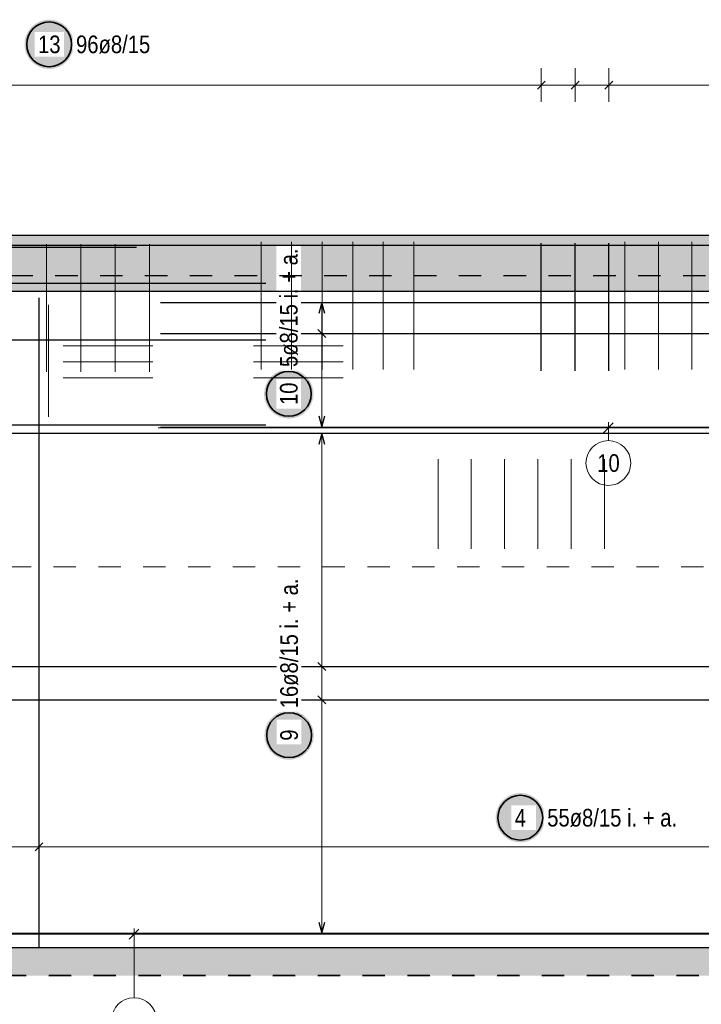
# Model space of a CAD drawing. Header units: millimetres. Extents: x -4.8 to 37.2, y -12 to 28.3.
# Tile 65 of 82: x 18.7 to 21.8, y 15.2 to 19.6. Entities that reach past the tile are written whole.
import ezdxf

# ---------------------------------------------------------------- set-up
doc = ezdxf.new("R2010")
doc.units = ezdxf.units.MM
doc.linetypes.add('HIDDEN', pattern=[0.375, 0.25, -0.125])
doc.layers.add('nplo Bewehrung', color=7, linetype='Continuous', lineweight=20)
doc.styles.add('Arial Narrow', font='ARIALN.TTF')

msp = doc.modelspace()

# ---------------------------------------------------------------- hatches: boundary and pattern name
at = {"lineweight": 25, "true_color": 0xffffff}
for points in [[(18.968512, 19.482016), (18.968445, 19.485855), (18.968244, 19.489689), (18.967909, 19.493514), (18.967441, 19.497325), (18.966841, 19.501117), (18.966108, 19.504886), (18.965244, 19.508627), (18.964251, 19.512336), (18.963128, 19.516008), (18.961878, 19.519638), (18.960502, 19.523223), (18.959002, 19.526757), (18.957379, 19.530237), (18.955636, 19.533658), (18.953775, 19.537016), (18.951797, 19.540307), (18.949706, 19.543527), (18.947504, 19.546672), (18.945193, 19.549739), (18.942777, 19.552722), (18.940258, 19.55562), (18.937639, 19.558428), (18.934924, 19.561143), (18.932116, 19.563762), (18.929219, 19.566281), (18.926235, 19.568697), (18.923168, 19.571008), (18.920023, 19.57321), (18.916803, 19.575301), (18.913512, 19.577279), (18.910154, 19.57914), (18.906733, 19.580883), (18.903253, 19.582506), (18.899719, 19.584006), (18.896134, 19.585382), (18.892504, 19.586632), (18.888832, 19.587755), (18.885123, 19.588748), (18.881382, 19.589612), (18.877613, 19.590345), (18.873821, 19.590945), (18.87001, 19.591413), (18.866185, 19.591748), (18.862351, 19.591949), (18.858512, 19.592016), (18.854673, 19.591949), (18.850839, 19.591748), (18.847014, 19.591413), (18.843203, 19.590945), (18.839411, 19.590345), (18.835642, 19.589612), (18.831901, 19.588748), (18.828192, 19.587755), (18.82452, 19.586632), (18.82089, 19.585382), (18.817305, 19.584006), (18.813771, 19.582506), (18.810291, 19.580883), (18.80687, 19.57914), (18.803512, 19.577279), (18.800221, 19.575301), (18.797001, 19.57321), (18.793856, 19.571008), (18.790789, 19.568697), (18.787805, 19.566281), (18.784908, 19.563762), (18.782099, 19.561143), (18.779385, 19.558428), (18.776766, 19.55562), (18.774247, 19.552722), (18.771831, 19.549739), (18.76952, 19.546672), (18.767318, 19.543527), (18.765227, 19.540307), (18.763249, 19.537016), (18.761388, 19.533658), (18.759645, 19.530237), (18.758022, 19.526757), (18.756522, 19.523223), (18.755146, 19.519638), (18.753896, 19.516008), (18.752773, 19.512336), (18.751779, 19.508627), (18.750916, 19.504886), (18.750183, 19.501117), (18.749582, 19.497325), (18.749115, 19.493514), (18.74878, 19.489689), (18.748579, 19.485855), (18.748512, 19.482016), (18.748579, 19.478177), (18.74878, 19.474343), (18.749115, 19.470518), (18.749582, 19.466707), (18.750183, 19.462914), (18.750916, 19.459145), (18.751779, 19.455404), (18.752773, 19.451696), (18.753896, 19.448024), (18.755146, 19.444394), (18.756522, 19.440809), (18.758022, 19.437275), (18.759645, 19.433795), (18.761388, 19.430374), (18.763249, 19.427016), (18.765227, 19.423725), (18.767318, 19.420505), (18.76952, 19.417359), (18.771831, 19.414293), (18.774247, 19.411309), (18.776766, 19.408411), (18.779385, 19.405603), (18.782099, 19.402888), (18.784908, 19.40027), (18.787805, 19.397751), (18.790789, 19.395335), (18.793856, 19.393024), (18.797001, 19.390822), (18.800221, 19.38873), (18.803512, 19.386753), (18.80687, 19.384892), (18.810291, 19.383148), (18.813771, 19.381526), (18.817305, 19.380026), (18.82089, 19.37865), (18.82452, 19.3774), (18.828192, 19.376277), (18.831901, 19.375283), (18.835642, 19.37442), (18.839411, 19.373687), (18.843203, 19.373086), (18.847014, 19.372618), (18.850839, 19.372284), (18.854673, 19.372083), (18.858512, 19.372016), (18.862351, 19.372083), (18.866185, 19.372284), (18.87001, 19.372618), (18.873821, 19.373086), (18.877613, 19.373687), (18.881382, 19.37442), (18.885123, 19.375283), (18.888832, 19.376277), (18.892504, 19.3774), (18.896134, 19.37865), (18.899719, 19.380026), (18.903253, 19.381526), (18.906733, 19.383148), (18.910154, 19.384892), (18.913512, 19.386753), (18.916803, 19.38873), (18.920023, 19.390822), (18.923168, 19.393024), (18.926235, 19.395335), (18.929219, 19.397751), (18.932116, 19.40027), (18.934924, 19.402888), (18.937639, 19.405603), (18.940258, 19.408411), (18.942777, 19.411309), (18.945193, 19.414293), (18.947504, 19.417359), (18.949706, 19.420505), (18.951797, 19.423725), (18.953775, 19.427016), (18.955636, 19.430374), (18.957379, 19.433795), (18.959002, 19.437275), (18.960502, 19.440809), (18.961878, 19.444394), (18.963128, 19.448024), (18.964251, 19.451696), (18.965244, 19.455404), (18.966108, 19.459145), (18.966841, 19.462914), (18.967441, 19.466707), (18.967909, 19.470518), (18.968244, 19.474343)], [(20.037411, 17.92148), (20.037344, 17.925319), (20.037143, 17.929153), (20.036809, 17.932978), (20.036341, 17.936789), (20.03574, 17.940581), (20.035007, 17.94435), (20.034144, 17.948091), (20.03315, 17.9518), (20.032027, 17.955472), (20.030777, 17.959102), (20.029401, 17.962687), (20.027901, 17.966221), (20.026278, 17.969701), (20.024535, 17.973122), (20.022674, 17.97648), (20.020696, 17.979771), (20.018605, 17.982991), (20.016403, 17.986136), (20.014092, 17.989203), (20.011676, 17.992187), (20.009157, 17.995084), (20.006538, 17.997892), (20.003824, 18.000607), (20.001015, 18.003226), (19.998118, 18.005745), (19.995134, 18.008161), (19.992067, 18.010472), (19.988922, 18.012674), (19.985702, 18.014765), (19.982411, 18.016743), (19.979053, 18.018604), (19.975632, 18.020347), (19.972152, 18.02197), (19.968618, 18.02347), (19.965033, 18.024846), (19.961403, 18.026096), (19.957731, 18.027219), (19.954023, 18.028212), (19.950281, 18.029076), (19.946512, 18.029809), (19.94272, 18.030409), (19.938909, 18.030877), (19.935084, 18.031212), (19.93125, 18.031413), (19.927411, 18.03148), (19.923572, 18.031413), (19.919738, 18.031212), (19.915913, 18.030877), (19.912102, 18.030409), (19.90831, 18.029809), (19.904541, 18.029076), (19.9008, 18.028212), (19.897091, 18.027219), (19.893419, 18.026096), (19.889789, 18.024846), (19.886204, 18.02347), (19.88267, 18.02197), (19.87919, 18.020347), (19.875769, 18.018604), (19.872411, 18.016743), (19.86912, 18.014765), (19.8659, 18.012674), (19.862755, 18.010472), (19.859688, 18.008161), (19.856704, 18.005745), (19.853807, 18.003226), (19.850999, 18.000607), (19.848284, 17.997892), (19.845665, 17.995084), (19.843146, 17.992187), (19.84073, 17.989203), (19.838419, 17.986136), (19.836217, 17.982991), (19.834126, 17.979771), (19.832148, 17.97648), (19.830287, 17.973122), (19.828544, 17.969701), (19.826921, 17.966221), (19.825421, 17.962687), (19.824045, 17.959102), (19.822795, 17.955472), (19.821672, 17.9518), (19.820679, 17.948091), (19.819815, 17.94435), (19.819082, 17.940581), (19.818482, 17.936789), (19.818014, 17.932978), (19.817679, 17.929153), (19.817478, 17.925319), (19.817411, 17.92148), (19.817478, 17.917641), (19.817679, 17.913807), (19.818014, 17.909982), (19.818482, 17.906171), (19.819082, 17.902379), (19.819815, 17.89861), (19.820679, 17.894868), (19.821672, 17.89116), (19.822795, 17.887488), (19.824045, 17.883858), (19.825421, 17.880273), (19.826921, 17.876739), (19.828544, 17.873259), (19.830287, 17.869838), (19.832148, 17.86648), (19.834126, 17.863189), (19.836217, 17.859969), (19.838419, 17.856824), (19.84073, 17.853757), (19.843146, 17.850773), (19.845665, 17.847876), (19.848284, 17.845067), (19.850999, 17.842353), (19.853807, 17.839734), (19.856704, 17.837215), (19.859688, 17.834799), (19.862755, 17.832488), (19.8659, 17.830286), (19.86912, 17.828195), (19.872411, 17.826217), (19.875769, 17.824356), (19.87919, 17.822613), (19.88267, 17.82099), (19.886204, 17.81949), (19.889789, 17.818114), (19.893419, 17.816864), (19.897091, 17.815741), (19.9008, 17.814747), (19.904541, 17.813884), (19.90831, 17.813151), (19.912102, 17.81255), (19.915913, 17.812082), (19.919738, 17.811748), (19.923572, 17.811547), (19.927411, 17.81148), (19.93125, 17.811547), (19.935084, 17.811748), (19.938909, 17.812082), (19.94272, 17.81255), (19.946512, 17.813151), (19.950281, 17.813884), (19.954023, 17.814747), (19.957731, 17.815741), (19.961403, 17.816864), (19.965033, 17.818114), (19.968618, 17.81949), (19.972152, 17.82099), (19.975632, 17.822613), (19.979053, 17.824356), (19.982411, 17.826217), (19.985702, 17.828195), (19.988922, 17.830286), (19.992067, 17.832488), (19.995134, 17.834799), (19.998118, 17.837215), (20.001015, 17.839734), (20.003824, 17.842353), (20.006538, 17.845067), (20.009157, 17.847876), (20.011676, 17.850773), (20.014092, 17.853757), (20.016403, 17.856824), (20.018605, 17.859969), (20.020696, 17.863189), (20.022674, 17.86648), (20.024535, 17.869838), (20.026278, 17.873259), (20.027901, 17.876739), (20.029401, 17.880273), (20.030777, 17.883858), (20.032027, 17.887488), (20.03315, 17.89116), (20.034144, 17.894868), (20.035007, 17.89861), (20.03574, 17.902379), (20.036341, 17.906171), (20.036809, 17.909982), (20.037143, 17.913807)], [(20.038902, 16.398102), (20.038835, 16.401941), (20.038634, 16.405776), (20.038299, 16.4096), (20.037831, 16.413411), (20.037231, 16.417204), (20.036498, 16.420973), (20.035634, 16.424714), (20.034641, 16.428422), (20.033518, 16.432094), (20.032268, 16.435725), (20.030892, 16.439309), (20.029392, 16.442843), (20.027769, 16.446323), (20.026026, 16.449744), (20.024165, 16.453102), (20.022187, 16.456393), (20.020096, 16.459614), (20.017894, 16.462759), (20.015583, 16.465825), (20.013167, 16.468809), (20.010648, 16.471707), (20.008029, 16.474515), (20.005314, 16.47723), (20.002506, 16.479848), (19.999609, 16.482367), (19.996625, 16.484784), (19.993558, 16.487094), (19.990413, 16.489296), (19.987193, 16.491388), (19.983902, 16.493365), (19.980544, 16.495227), (19.977123, 16.49697), (19.973643, 16.498592), (19.970109, 16.500093), (19.966524, 16.501469), (19.962894, 16.502719), (19.959222, 16.503841), (19.955513, 16.504835), (19.951772, 16.505699), (19.948003, 16.506431), (19.944211, 16.507032), (19.9404, 16.5075), (19.936575, 16.507834), (19.932741, 16.508035), (19.928902, 16.508102), (19.925063, 16.508035), (19.921229, 16.507834), (19.917404, 16.5075), (19.913593, 16.507032), (19.909801, 16.506431), (19.906032, 16.505699), (19.902291, 16.504835), (19.898582, 16.503841), (19.89491, 16.502719), (19.89128, 16.501469), (19.887695, 16.500093), (19.884161, 16.498592), (19.880681, 16.49697), (19.87726, 16.495227), (19.873902, 16.493365), (19.870611, 16.491388), (19.867391, 16.489296), (19.864246, 16.487094), (19.861179, 16.484784), (19.858195, 16.482367), (19.855298, 16.479848), (19.85249, 16.47723), (19.849775, 16.474515), (19.847156, 16.471707), (19.844637, 16.468809), (19.842221, 16.465825), (19.83991, 16.462759), (19.837708, 16.459614), (19.835617, 16.456393), (19.833639, 16.453102), (19.831778, 16.449744), (19.830035, 16.446323), (19.828412, 16.442843), (19.826912, 16.439309), (19.825536, 16.435725), (19.824286, 16.432094), (19.823163, 16.428422), (19.822169, 16.424714), (19.821306, 16.420973), (19.820573, 16.417204), (19.819972, 16.413411), (19.819505, 16.4096), (19.81917, 16.405776), (19.818969, 16.401941), (19.818902, 16.398102), (19.818969, 16.394263), (19.81917, 16.390429), (19.819505, 16.386604), (19.819972, 16.382793), (19.820573, 16.379001), (19.821306, 16.375232), (19.822169, 16.371491), (19.823163, 16.367782), (19.824286, 16.36411), (19.825536, 16.36048), (19.826912, 16.356896), (19.828412, 16.353361), (19.830035, 16.349882), (19.831778, 16.34646), (19.833639, 16.343102), (19.835617, 16.339811), (19.837708, 16.336591), (19.83991, 16.333446), (19.842221, 16.33038), (19.844637, 16.327396), (19.847156, 16.324498), (19.849775, 16.32169), (19.85249, 16.318975), (19.855298, 16.316356), (19.858195, 16.313837), (19.861179, 16.311421), (19.864246, 16.30911), (19.867391, 16.306908), (19.870611, 16.304817), (19.873902, 16.30284), (19.87726, 16.300978), (19.880681, 16.299235), (19.884161, 16.297612), (19.887695, 16.296112), (19.89128, 16.294736), (19.89491, 16.293486), (19.898582, 16.292364), (19.902291, 16.29137), (19.906032, 16.290506), (19.909801, 16.289774), (19.913593, 16.289173), (19.917404, 16.288705), (19.921229, 16.28837), (19.925063, 16.288169), (19.928902, 16.288102), (19.932741, 16.288169), (19.936575, 16.28837), (19.9404, 16.288705), (19.944211, 16.289173), (19.948003, 16.289774), (19.951772, 16.290506), (19.955513, 16.29137), (19.959222, 16.292364), (19.962894, 16.293486), (19.966524, 16.294736), (19.970109, 16.296112), (19.973643, 16.297612), (19.977123, 16.299235), (19.980544, 16.300978), (19.983902, 16.30284), (19.987193, 16.304817), (19.990413, 16.306908), (19.993558, 16.30911), (19.996625, 16.311421), (19.999609, 16.313837), (20.002506, 16.316356), (20.005314, 16.318975), (20.008029, 16.32169), (20.010648, 16.324498), (20.013167, 16.327396), (20.015583, 16.33038), (20.017894, 16.333446), (20.020096, 16.336591), (20.022187, 16.339811), (20.024165, 16.343102), (20.026026, 16.34646), (20.027769, 16.349882), (20.029392, 16.353361), (20.030892, 16.356896), (20.032268, 16.36048), (20.033518, 16.36411), (20.034641, 16.367782), (20.035634, 16.371491), (20.036498, 16.375232), (20.037231, 16.379001), (20.037831, 16.382793), (20.038299, 16.386604), (20.038634, 16.390429)], [(21.0703, 16.029687), (21.070233, 16.033526), (21.070032, 16.03736), (21.069698, 16.041185), (21.06923, 16.044996), (21.068629, 16.048788), (21.067896, 16.052557), (21.067033, 16.056298), (21.066039, 16.060007), (21.064916, 16.063679), (21.063666, 16.067309), (21.06229, 16.070894), (21.06079, 16.074428), (21.059167, 16.077908), (21.057424, 16.081329), (21.055563, 16.084687), (21.053585, 16.087978), (21.051494, 16.091198), (21.049292, 16.094343), (21.046981, 16.09741), (21.044565, 16.100394), (21.042046, 16.103291), (21.039427, 16.106099), (21.036713, 16.108814), (21.033904, 16.111433), (21.031007, 16.113952), (21.028023, 16.116368), (21.024956, 16.118679), (21.021811, 16.120881), (21.018591, 16.122972), (21.0153, 16.12495), (21.011942, 16.126811), (21.008521, 16.128554), (21.005041, 16.130177), (21.001507, 16.131677), (20.997922, 16.133053), (20.994292, 16.134303), (20.99062, 16.135426), (20.986912, 16.136419), (20.98317, 16.137283), (20.979401, 16.138016), (20.975609, 16.138616), (20.971798, 16.139084), (20.967973, 16.139419), (20.964139, 16.13962), (20.9603, 16.139687), (20.956461, 16.13962), (20.952627, 16.139419), (20.948802, 16.139084), (20.944991, 16.138616), (20.941199, 16.138016), (20.93743, 16.137283), (20.933689, 16.136419), (20.92998, 16.135426), (20.926308, 16.134303), (20.922678, 16.133053), (20.919093, 16.131677), (20.915559, 16.130177), (20.912079, 16.128554), (20.908658, 16.126811), (20.9053, 16.12495), (20.902009, 16.122972), (20.898789, 16.120881), (20.895644, 16.118679), (20.892577, 16.116368), (20.889593, 16.113952), (20.886696, 16.111433), (20.883888, 16.108814), (20.881173, 16.106099), (20.878554, 16.103291), (20.876035, 16.100394), (20.873619, 16.09741), (20.871308, 16.094343), (20.869106, 16.091198), (20.867015, 16.087978), (20.865037, 16.084687), (20.863176, 16.081329), (20.861433, 16.077908), (20.85981, 16.074428), (20.85831, 16.070894), (20.856934, 16.067309), (20.855684, 16.063679), (20.854561, 16.060007), (20.853568, 16.056298), (20.852704, 16.052557), (20.851971, 16.048788), (20.851371, 16.044996), (20.850903, 16.041185), (20.850568, 16.03736), (20.850367, 16.033526), (20.8503, 16.029687), (20.850367, 16.025848), (20.850568, 16.022014), (20.850903, 16.018189), (20.851371, 16.014378), (20.851971, 16.010586), (20.852704, 16.006817), (20.853568, 16.003076), (20.854561, 15.999367), (20.855684, 15.995695), (20.856934, 15.992065), (20.85831, 15.98848), (20.85981, 15.984946), (20.861433, 15.981466), (20.863176, 15.978045), (20.865037, 15.974687), (20.867015, 15.971396), (20.869106, 15.968176), (20.871308, 15.965031), (20.873619, 15.961964), (20.876035, 15.95898), (20.878554, 15.956083), (20.881173, 15.953274), (20.883888, 15.95056), (20.886696, 15.947941), (20.889593, 15.945422), (20.892577, 15.943006), (20.895644, 15.940695), (20.898789, 15.938493), (20.902009, 15.936402), (20.9053, 15.934424), (20.908658, 15.932563), (20.912079, 15.93082), (20.915559, 15.929197), (20.919093, 15.927697), (20.922678, 15.926321), (20.926308, 15.925071), (20.92998, 15.923948), (20.933689, 15.922954), (20.93743, 15.922091), (20.941199, 15.921358), (20.944991, 15.920757), (20.948802, 15.92029), (20.952627, 15.919955), (20.956461, 15.919754), (20.9603, 15.919687), (20.964139, 15.919754), (20.967973, 15.919955), (20.971798, 15.92029), (20.975609, 15.920757), (20.979401, 15.921358), (20.98317, 15.922091), (20.986912, 15.922954), (20.99062, 15.923948), (20.994292, 15.925071), (20.997922, 15.926321), (21.001507, 15.927697), (21.005041, 15.929197), (21.008521, 15.93082), (21.011942, 15.932563), (21.0153, 15.934424), (21.018591, 15.936402), (21.021811, 15.938493), (21.024956, 15.940695), (21.028023, 15.943006), (21.031007, 15.945422), (21.033904, 15.947941), (21.036713, 15.95056), (21.039427, 15.953274), (21.042046, 15.956083), (21.044565, 15.95898), (21.046981, 15.961964), (21.049292, 15.965031), (21.051494, 15.968176), (21.053585, 15.971396), (21.055563, 15.974687), (21.057424, 15.978045), (21.059167, 15.981466), (21.06079, 15.984946), (21.06229, 15.98848), (21.063666, 15.992065), (21.064916, 15.995695), (21.066039, 15.999367), (21.067033, 16.003076), (21.067896, 16.006817), (21.068629, 16.010586), (21.06923, 16.014378), (21.069698, 16.018189), (21.070032, 16.022014)]]:
    msp.add_hatch(color=7, dxfattribs=at).paths.add_polyline_path(points)
at = {"lineweight": 13, "true_color": 0xd7ffd7}
for points in [[(23.126866, 18.3798), (23.126866, 18.6298), (8.622644, 18.6298), (8.622644, 18.3798)], [(17.678051, 15.324806), (22.928413, 15.324806), (22.928413, 15.449806), (17.678051, 15.449806)]]:
    msp.add_hatch(color=254, dxfattribs=at).paths.add_polyline_path(points)

# ---------------------------------------------------------------- linework, layer by layer
at = {"color": 5, "linetype": 'Continuous', "lineweight": 18}
for p, q in [((21.054021, 19.375), (21.054021, 19.225)), ((21.204565, 19.375), (21.204565, 19.225)), ((21.35511, 19.375), (21.35511, 19.225)), ((11.419148, 19.3), (25.720912, 19.3)), ((20.15, 18.3298), (20, 18.3298)), ((20.075, 18.3298), (20.075, 17.7738)), ((20.15, 18.1908), (20, 18.1908)), ((20, 17.7738), (20.15, 17.7738)), ((20.15, 17.7458), (20, 17.7458)), ((20.075, 17.7458), (20.075, 15.513807)), ((20.15, 16.704203), (20, 16.704203)), ((20.15, 16.555404), (20, 16.555404)), ((18.813365, 15.975), (18.813365, 15.825)), ((17.612051, 15.9), (25.720916, 15.9)), ((20, 15.513807), (20.15, 15.513807))]:
    msp.add_line(p, q, dxfattribs=at)
at = {"color": 3, "linetype": 'Continuous', "lineweight": 25}
for p, q in [((21.071698, 19.317678), (21.036343, 19.282322)), ((21.222243, 19.317678), (21.186888, 19.282322)), ((21.372788, 19.317678), (21.337433, 19.282322)), ((21.054021, 18.0248), (21.054021, 18.5948)), ((21.204565, 18.0248), (21.204565, 18.5948)), ((21.35511, 18.0248), (21.35511, 18.5948)), ((12.747617, 18.576258), (19.247617, 18.576258)), ((11.395148, 18.4158), (19.825148, 18.4158)), ((18.813365, 15.449806), (18.813365, 18.349806)), ((19.354922, 18.3298), (25.744922, 18.3298)), ((20.075, 18.3298), (20.061603, 18.2798)), ((20.088397, 18.2798), (20.075, 18.3298)), ((20.092678, 18.173122), (20.057322, 18.208478)), ((11.395148, 18.163), (19.825148, 18.163)), ((19.354922, 18.1908), (25.744922, 18.1908)), ((20.061603, 17.8238), (20.075, 17.7738)), ((20.075, 17.7738), (20.088397, 17.8238)), ((11.395148, 17.7838), (19.825148, 17.7838)), ((19.354922, 17.7738), (25.744922, 17.7738)), ((16.807644, 17.7458), (27.057644, 17.7458)), ((20.075, 17.7458), (20.061603, 17.6958)), ((20.088397, 17.6958), (20.075, 17.7458)), ((16.807644, 16.704203), (27.057644, 16.704203)), ((20.092678, 16.686526), (20.057322, 16.721881)), ((20.092678, 16.537726), (20.057322, 16.573082)), ((16.807644, 16.555404), (27.057644, 16.555404)), ((18.831042, 15.917678), (18.795687, 15.882322)), ((20.061603, 15.563807), (20.075, 15.513807)), ((20.075, 15.513807), (20.088397, 15.563807)), ((16.807644, 15.513807), (27.057644, 15.513807)), ((27.078051, 15.509806), (16.828051, 15.509806)), ((17.678051, 15.449806), (22.928413, 15.449806))]:
    msp.add_line(p, q, dxfattribs=at)
at = {"color": 9, "linetype": 'Continuous', "lineweight": 0}
for p, q in [((12.747617, 18.576258), (19.247617, 18.576258)), ((18.854922, 18.3198), (18.854922, 17.8198)), ((25.744922, 17.7698), (19.344922, 17.7698)), ((21.375172, 17.791897), (21.330978, 17.747703)), ((21.353075, 17.712953), (21.353075, 17.7948)), ((19.259303, 15.531903), (19.215109, 15.487709)), ((19.237206, 15.226321), (19.237206, 15.534806))]:
    msp.add_line(p, q, dxfattribs=at)
at = {"color": 9, "linetype": 'HIDDEN', "lineweight": 0, "ltscale": 0.25}
msp.add_line((23.378017, 17.1498), (16.828051, 17.1498), dxfattribs=at)
at = {"color": 2, "linetype": 'HIDDEN', "lineweight": 35, "ltscale": 0.25}
msp.add_line((9.856545, 15.324806), (27.442644, 15.324806), dxfattribs=at)
at = {"color": 2, "linetype": 'Continuous', "lineweight": 35}
for centre in [(18.858512, 19.482016), (19.927411, 17.92148), (19.928902, 16.398102), (20.9603, 16.029687)]:
    msp.add_circle(centre, 0.1, dxfattribs=at)
at = {"color": 9, "linetype": 'Continuous', "lineweight": 0}
for centre in [(21.353075, 17.612953), (19.237206, 15.126321)]:
    msp.add_circle(centre, 0.1, dxfattribs=at)
at = {"layer": 'nplo Bewehrung', "color": 9, "linetype": 'Continuous', "lineweight": 0}
for p, q in [((19.80391, 18.0298), (19.80391, 18.5998)), ((20.076431, 18.0298), (20.076431, 18.5998)), ((20.212691, 18.0298), (20.212691, 18.5998)), ((20.348951, 18.0298), (20.348951, 18.5998)), ((20.485211, 18.0298), (20.485211, 18.5998)), ((21.426413, 18.0298), (21.426413, 18.5998)), ((21.576189, 18.0298), (21.576189, 18.5998)), ((21.725966, 18.0298), (21.725966, 18.5998)), ((18.846675, 18.0198), (18.846675, 18.5898)), ((18.999753, 18.0198), (18.999753, 18.5898)), ((19.152831, 18.0198), (19.152831, 18.5898)), ((19.305909, 18.0198), (19.305909, 18.5898)), ((18.921112, 18.135786), (19.321112, 18.135786)), ((18.921112, 18.064793), (19.321112, 18.064793)), ((18.921112, 17.9938), (19.321112, 17.9938)), ((20.593212, 17.2298), (20.593212, 17.6298)), ((20.741612, 17.2298), (20.741612, 17.6298)), ((20.890012, 17.2298), (20.890012, 17.6298)), ((21.038411, 17.2298), (21.038411, 17.6298)), ((21.186811, 17.2298), (21.186811, 17.6298)), ((21.335211, 17.2298), (21.335211, 17.6298))]:
    msp.add_line(p, q, dxfattribs=at)

# ---------------------------------------------------------------- texts
at = {"color": 9, "lineweight": 0, "insert": (21.303463, 17.652328), "char_height": 0.07875, "attachment_point": 1, "line_spacing_factor": 0.9, "style": 'Arial Narrow'}
msp.add_mtext('10', dxfattribs=at)

# ---------------------------------------------------------------- next in the draw order: texts
at = {"color": 2, "lineweight": 35, "char_height": 0.07875, "attachment_point": 1, "line_spacing_factor": 0.9, "style": 'Arial Narrow', "bg_fill": 3, "box_fill_scale": 1.2, "bg_fill_color": 256, "bg_fill_true_color": 13158600, "bg_fill_transparency": 0}
for s, insert in [('13', (18.808899, 19.521391)), ('96ø8/15', (18.978512, 19.521391)), ('4', (20.935494, 16.069062)), ('55ø8/15 i. + a.', (21.0803, 16.069062))]:
    msp.add_mtext(s, dxfattribs=dict(at, insert=insert))
at = {"color": 2, "lineweight": 35, "char_height": 0.07875, "attachment_point": 1, "rotation": 90, "line_spacing_factor": 0.9, "style": 'Arial Narrow', "bg_fill": 3, "box_fill_scale": 1.2, "bg_fill_color": 256, "bg_fill_true_color": 13158600, "bg_fill_transparency": 0}
for s, insert in [('5ø8/15 i. + a.', (19.888036, 18.04148)), ('10', (19.888036, 17.871867)), ('16ø8/15 i. + a.', (19.889527, 16.518102)), ('9', (19.889527, 16.373296))]:
    msp.add_mtext(s, dxfattribs=dict(at, insert=insert))

# ---------------------------------------------------------------- next in the draw order: linework, layer by layer
at = {"color": 3, "linetype": 'Continuous', "lineweight": 25}
for p, q in [((16.759304, 18.6298), (23.126866, 18.6298)), ((18.643072, 18.5848), (27.143072, 18.5848)), ((17.578051, 18.3798), (23.126866, 18.3798))]:
    msp.add_line(p, q, dxfattribs=at)
at = {"color": 3, "linetype": 'HIDDEN', "lineweight": 25, "ltscale": 0.25}
msp.add_line((18.08605, 18.4498), (22.493064, 18.4498), dxfattribs=at)
at = {"layer": 'nplo Bewehrung', "color": 9, "linetype": 'Continuous', "lineweight": 0}
for p, q in [((19.940171, 18.0298), (19.940171, 18.5998)), ((19.76991, 18.135786), (20.16991, 18.135786)), ((19.76991, 18.064793), (20.16991, 18.064793)), ((19.76991, 17.9938), (20.16991, 17.9938))]:
    msp.add_line(p, q, dxfattribs=at)

doc.saveas('drawing.dxf')
